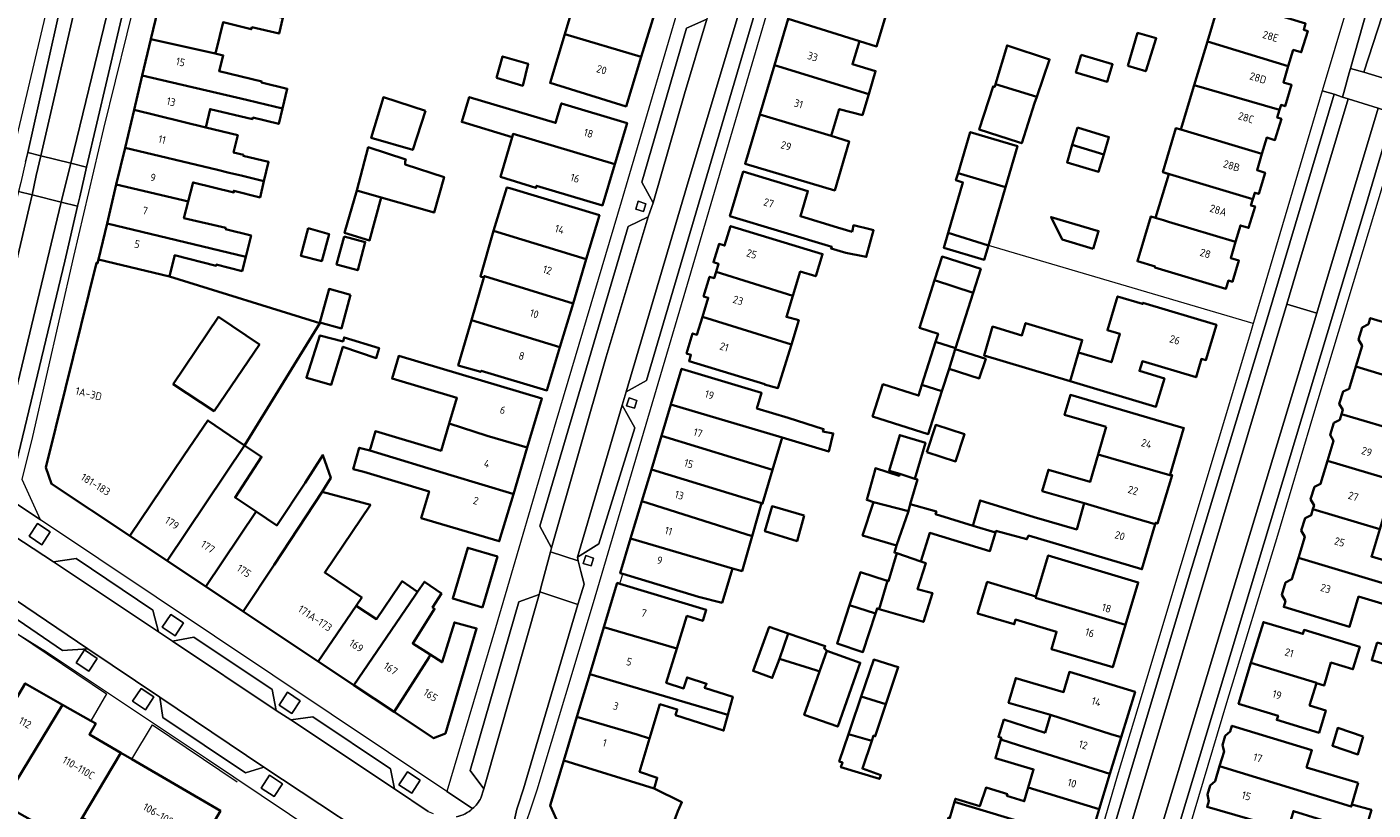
# Model space of a CAD drawing. Extents: x 151587 to 155483, y 462503 to 464608.
# Tile 155 of 236: x 153873 to 154031, y 463152 to 463244. Entities that reach past the tile are written whole.
import ezdxf
from ezdxf.enums import TextEntityAlignment as Align

# ---------------------------------------------------------------- set-up
doc = ezdxf.new("R2010")
doc.units = 0
doc.header["$LTSCALE"] = 0.5
for name, color, linetype, lineweight in [('B-RO-GR-GROENVOORZIENING-GV', 251, 'CONTINUOUS', 18), ('B-RO-IE-TERREINAFSCHEIDING_KUNSTMATIG_HEKWERK-G', 251, 'IE-TERREINAFSCHEIDING-KUNSTMATIG', 18), ('B-RO-IE-TERREINAFSCHEIDING_KUNSTMATIG_MUUR-G', 251, 'IE-TERREINAFSCHEIDING-KUNSTMATIG-DICHT', 18), ('B-RO-OG-BEBOUWING-GV', 6, 'CONTINUOUS', 35), ('B-RO-OG-BEBOUWING-T18', 1, 'CONTINUOUS', 18), ('B-RO-VH-VERHARDING_BETONSTRAATSTEEN-GV', 251, 'CONTINUOUS', 18), ('B-RO-VH-VERHARDING_STRAATBAKSTEEN-GV', 251, 'CONTINUOUS', 18), ('B-RO-VH-VERHARDING_TEGEL-GV', 251, 'CONTINUOUS', 18)]:
    doc.layers.add(name, color=color, linetype=linetype, lineweight=lineweight)
doc.styles.add('NLCS-ISO-M200-T18', font='NLCS-ISO.ttf', dxfattribs={"height": 0.36})
doc.linetypes.add('IE-TERREINAFSCHEIDING-KUNSTMATIG', pattern='A,4,[82,NLCS.SHX,S=0.75,R=90,X=0,Y=0],4,-2', length=10)
doc.linetypes.add('IE-TERREINAFSCHEIDING-KUNSTMATIG-DICHT', pattern='A,8,-1,[82,NLCS.SHX,S=0.75,R=90,X=0,Y=0],-1', length=10)

msp = doc.modelspace()

# ---------------------------------------------------------------- linework, layer by layer
at = {"layer": 'B-RO-GR-GROENVOORZIENING-GV', "flags": 128}
for points in [[(153945.225, 463222.251), (153945.506, 463223.17), (153944.588, 463223.451), (153944.307, 463222.533)], [(153944.157, 463199.218), (153944.438, 463200.136), (153943.521, 463200.417), (153943.24, 463199.5)], [(153873.197, 463184.212), (153874.704, 463183.227), (153875.688, 463184.734), (153874.181, 463185.719)], [(153939.078, 463180.743), (153939.36, 463181.661), (153938.442, 463181.942), (153938.161, 463181.025)], [(153888.812, 463173.546), (153890.319, 463172.562), (153891.304, 463174.069), (153889.797, 463175.053)], [(153880.201, 463168.402), (153881.192, 463169.904), (153879.69, 463170.896), (153878.699, 463169.394)], [(153886.83, 463163.89), (153887.822, 463165.392), (153886.32, 463166.384), (153885.328, 463164.881)], [(153902.5, 463164.423), (153904.007, 463163.439), (153904.991, 463164.946), (153903.484, 463165.93)], [(153901.906, 463153.72), (153902.897, 463155.223), (153901.395, 463156.214), (153900.404, 463154.712)], [(153916.549, 463155.102), (153918.056, 463154.117), (153919.041, 463155.624), (153917.534, 463156.609)]]:
    msp.add_lwpolyline(points, close=True, dxfattribs=at)
at = {"layer": 'B-RO-IE-TERREINAFSCHEIDING_KUNSTMATIG_HEKWERK-G', "flags": 128}
msp.add_lwpolyline([(153942.431, 463178.656), (153942.772, 463179.803)], dxfattribs=at)
at = {"layer": 'B-RO-IE-TERREINAFSCHEIDING_KUNSTMATIG_MUUR-G', "flags": 128}
for points in [[(154016.679, 463209.157), (153985.644, 463218.291)], [(153871.86, 463172.779), (153882.278, 463165.753)], [(153882.278, 463165.753), (153880.44, 463162.593)], [(153885.232, 463158.1), (153887.66, 463162.124)], [(153887.66, 463162.124), (153897.59, 463155.428)]]:
    msp.add_lwpolyline(points, dxfattribs=at)
at = {"layer": 'B-RO-OG-BEBOUWING-GV', "flags": 128}
for points in [[(153963.809, 463250.311), (153962.183, 463244.846), (153970.515, 463242.231), (153972.539, 463241.596), (153974.201, 463247.218), (153968.985, 463248.771)], [(153946.659, 463245.916), (153937.636, 463248.574), (153935.974, 463243.017), (153944.955, 463240.375)], [(153887.479, 463242.456), (153895.026, 463240.765), (153895.107, 463241.095), (153895.937, 463244.432), (153899.243, 463243.609), (153899.308, 463243.852), (153902.504, 463243.112), (153902.934, 463244.967), (153898.574, 463245.922), (153888.875, 463248.314)], [(154011.299, 463242.174), (154020.787, 463239.29), (154021.359, 463241.198), (154022.314, 463240.909), (154023.07, 463243.4), (154022.592, 463243.544), (154022.814, 463244.281), (154012.843, 463247.317)], [(153970.515, 463242.231), (153962.183, 463244.846), (153960.561, 463239.396), (153971.611, 463236.01), (153972.413, 463238.709), (153969.707, 463239.516)], [(153886.466, 463238.203), (153898.672, 463235.336), (153899.981, 463235.029), (153902.9, 463234.314), (153903.465, 463236.646), (153900.438, 463237.376), (153900.465, 463237.484), (153895.475, 463238.693), (153895.953, 463240.547), (153895.026, 463240.765), (153887.479, 463242.456)], [(153944.955, 463240.375), (153935.974, 463243.017), (153934.27, 463237.318), (153943.169, 463234.569)], [(154001.978, 463239.308), (154004.072, 463238.69), (154005.316, 463242.554), (154003.127, 463243.176)], [(153986.475, 463237.194), (153991.297, 463235.676), (153992.816, 463240.071), (153987.834, 463241.713)], [(154020.787, 463239.29), (154011.299, 463242.174), (154009.765, 463237.068), (154019.775, 463234.186), (154019.942, 463234.738), (154020.42, 463234.594), (154021.169, 463237.087), (154020.212, 463237.374)], [(153927.993, 463237.903), (153931.06, 463236.999), (153931.688, 463239.567), (153928.701, 463240.436)], [(153971.611, 463236.01), (153960.561, 463239.396), (153958.843, 463233.622), (153967.223, 463231.128), (153968.158, 463234.268), (153970.88, 463233.548)], [(153996.521, 463240.618), (153995.902, 463238.552), (153997.879, 463237.959), (153999.576, 463237.451), (154000.196, 463239.516)], [(153902.9, 463234.314), (153899.981, 463235.029), (153898.672, 463235.336), (153886.466, 463238.203), (153885.502, 463234.157), (153893.915, 463232.108), (153894.412, 463234.265), (153899.383, 463233.079), (153899.437, 463233.268), (153902.464, 463232.511)], [(153991.297, 463235.676), (153986.475, 463237.194), (153986.376, 463236.864), (153986.192, 463236.923), (153984.565, 463231.856), (153989.176, 463230.376), (153989.541, 463230.259), (153991.049, 463234.958)], [(154008.204, 463231.867), (154017.693, 463229.004), (154018.264, 463230.911), (154019.219, 463230.622), (154019.973, 463233.113), (154019.495, 463233.257), (154019.775, 463234.186), (154009.765, 463237.068)], [(153919.675, 463234.072), (153914.729, 463235.64), (153913.296, 463230.884), (153918.16, 463229.477)], [(153929.813, 463230.958), (153929.927, 463231.342), (153941.852, 463227.804), (153943.295, 463232.621), (153935.593, 463234.928), (153935.536, 463234.736), (153934.905, 463232.631), (153924.795, 463235.661), (153923.911, 463232.757)], [(153893.915, 463232.108), (153885.502, 463234.157), (153884.448, 463229.733), (153895.295, 463227.134), (153896.647, 463226.805), (153898.042, 463226.465), (153900.729, 463225.811), (153901.271, 463228.065), (153898.298, 463228.768), (153898.325, 463228.904), (153897.168, 463229.19), (153897.653, 463231.198)], [(153967.223, 463231.128), (153958.843, 463233.622), (153957.124, 463227.846), (153967.621, 463224.722), (153969.337, 463230.46)], [(153929.813, 463230.958), (153928.47, 463226.318), (153932.605, 463225.02), (153932.683, 463225.28), (153940.403, 463222.967), (153941.852, 463227.804), (153929.927, 463231.342)], [(153982.083, 463226.759), (153987.637, 463225.118), (153989.04, 463229.923), (153983.504, 463231.561)], [(153996.095, 463232.096), (153995.474, 463230.054), (153999.159, 463228.954), (153999.773, 463230.987)], [(154017.693, 463229.004), (154008.204, 463231.867), (154007.611, 463232.04), (154006.099, 463226.859), (154016.629, 463223.711), (154016.851, 463224.454), (154017.329, 463224.311), (154018.077, 463226.802), (154017.12, 463227.088)], [(153900.729, 463225.811), (153898.042, 463226.465), (153896.647, 463226.805), (153895.295, 463227.134), (153884.448, 463229.733), (153883.418, 463225.409), (153891.226, 463223.584), (153891.855, 463223.432), (153892.387, 463225.528), (153892.424, 463225.672), (153897.216, 463224.498), (153897.189, 463224.687), (153900.27, 463223.903)], [(153911.631, 463224.734), (153914.475, 463223.917), (153920.677, 463222.136), (153921.834, 463226.299), (153917.296, 463227.76), (153917.265, 463228.119), (153917.339, 463228.368), (153912.947, 463229.793)], [(153995.474, 463230.054), (153994.852, 463228.012), (153998.546, 463226.921), (153999.159, 463228.954)], [(153969.678, 463219.878), (153967.956, 463220.396), (153963.601, 463221.706), (153964.49, 463224.66), (153956.903, 463226.942), (153955.334, 463221.727), (153967.276, 463218.135), (153967.207, 463217.906), (153968.944, 463217.411), (153971.104, 463216.983), (153971.318, 463216.941), (153972.182, 463220.06), (153971.722, 463220.176), (153969.828, 463220.653), (153969.708, 463220.035)], [(153980.917, 463219.779), (153985.64, 463218.277), (153985.644, 463218.291), (153987.637, 463225.118), (153982.083, 463226.759), (153981.833, 463225.915), (153982.66, 463225.67)], [(154006.099, 463226.859), (154006.773, 463226.635), (154005.204, 463221.527), (154005.333, 463221.488), (154006.177, 463221.23), (154006.764, 463221.06), (154014.609, 463218.721), (154015.18, 463220.628), (154016.136, 463220.339), (154016.888, 463222.83), (154016.409, 463222.973), (154016.629, 463223.711)], [(153891.855, 463223.432), (153891.226, 463223.584), (153883.418, 463225.409), (153882.335, 463220.861), (153898.586, 463216.933), (153899.221, 463219.441), (153896.221, 463220.198), (153896.248, 463220.333), (153891.354, 463221.462)], [(153927.65, 463219.992), (153938.5, 463216.658), (153940.049, 463221.829), (153929.554, 463224.974), (153929.209, 463225.091)], [(153911.631, 463224.734), (153910.174, 463219.748), (153913.117, 463218.876), (153914.475, 463223.917)], [(153882.335, 463220.861), (153881.325, 463216.624), (153889.651, 463214.664), (153890.224, 463217.028), (153890.249, 463217.131), (153895.139, 463215.901), (153895.139, 463216.036), (153898.166, 463215.279), (153898.586, 463216.933)], [(153905.926, 463220.313), (153905.06, 463217.07), (153907.493, 463216.448), (153908.358, 463219.61)], [(153962.723, 463212.38), (153963.589, 463215.219), (153965.398, 463214.667), (153966.194, 463217.275), (153955.421, 463220.561), (153954.722, 463218.268), (153954.066, 463218.468), (153953.409, 463216.313), (153954.014, 463216.128), (153953.734, 463215.209)], [(153997.921, 463217.877), (153998.545, 463219.957), (153992.992, 463221.603), (153994.291, 463218.966)], [(154014.609, 463218.721), (154006.764, 463221.06), (154006.177, 463221.23), (154005.333, 463221.488), (154005.204, 463221.527), (154004.684, 463221.686), (154003.106, 463216.426), (154005.165, 463215.808), (154005.136, 463215.712), (154013.474, 463213.21), (154013.767, 463214.171), (154014.245, 463214.026), (154014.994, 463216.519), (154014.036, 463216.805)], [(153910.118, 463219.34), (153909.242, 463216.034), (153911.716, 463215.378), (153912.592, 463218.684)], [(153926.5, 463214.516), (153926.559, 463214.689), (153936.952, 463211.493), (153938.5, 463216.658), (153927.65, 463219.992), (153926.095, 463214.651)], [(153985.64, 463218.277), (153980.917, 463219.779), (153980.395, 463218.013), (153985.152, 463216.606)], [(153881.325, 463216.624), (153881.225, 463216.203), (153881.104, 463216.26), (153877.471, 463201.549), (153875.177, 463192.26), (153875.814, 463190.369), (153884.991, 463184.262), (153889.993, 463191.666), (153891.388, 463193.718), (153894.15, 463197.782), (153898.453, 463194.859), (153907.264, 463209.17), (153889.651, 463214.664)], [(153983.851, 463212.734), (153984.742, 463215.536), (153980.206, 463216.978), (153979.326, 463214.209)], [(153936.952, 463211.493), (153926.559, 463214.689), (153926.5, 463214.516), (153925.047, 463209.533), (153935.421, 463206.383)], [(153962.544, 463206.689), (153963.411, 463209.52), (153961.966, 463209.901), (153962.723, 463212.38), (153953.734, 463215.209), (153953.505, 463214.459), (153952.962, 463214.624), (153952.256, 463212.311), (153952.798, 463212.146), (153952.115, 463209.906)], [(153983.851, 463212.734), (153979.326, 463214.209), (153977.553, 463208.634), (153979.75, 463207.935), (153979.447, 463206.982), (153981.783, 463206.234)], [(153910.89, 463212.506), (153908.366, 463213.194), (153907.29, 463209.244), (153909.814, 463208.556)], [(153995.207, 463202.395), (154005.277, 463199.392), (154006.266, 463202.708), (154003.343, 463203.579), (154003.684, 463204.723), (154009.972, 463202.848), (154010.613, 463204.999), (154011.129, 463204.846), (154012.366, 463208.995), (154003.741, 463211.566), (154003.702, 463211.437), (154000.775, 463212.31), (153999.595, 463208.352), (154001.043, 463207.92), (154000.054, 463204.604), (153996.208, 463205.751)], [(153894.879, 463198.855), (153890.097, 463202.015), (153895.399, 463209.913), (153900.188, 463206.667)], [(153925.047, 463209.533), (153923.498, 463204.219), (153926.147, 463203.462), (153926.188, 463203.6), (153933.895, 463201.29), (153935.421, 463206.383)], [(153952.115, 463209.906), (153951.48, 463207.826), (153950.974, 463207.98), (153950.257, 463205.631), (153950.778, 463205.472), (153950.555, 463204.74), (153959.423, 463202.035), (153959.414, 463202.003), (153960.977, 463201.574), (153962.544, 463206.689)], [(153996.208, 463205.751), (153996.639, 463207.198), (153989.999, 463209.178), (153989.573, 463207.747), (153986.138, 463208.771), (153985.132, 463205.399), (153995.207, 463202.395)], [(154028.688, 463204.085), (154036.398, 463201.77), (154038.109, 463207.453), (154030.4, 463209.773), (154030.187, 463209.066), (154029.46, 463208.68), (154029.029, 463207.247), (154029.427, 463206.54)], [(153905.722, 463202.812), (153905.714, 463202.783), (153908.619, 463201.972), (153909.988, 463206.408), (153913.896, 463205.083), (153914.229, 463206.265), (153910.118, 463207.5), (153909.996, 463207.032), (153907.288, 463207.74)], [(153981.783, 463206.234), (153979.447, 463206.982), (153977.849, 463201.955), (153980.192, 463201.23), (153981.02, 463203.833), (153981.75, 463206.13)], [(153981.75, 463206.13), (153981.02, 463203.833), (153984.569, 463202.705), (153985.32, 463204.994)], [(153931.59, 463194.611), (153933.301, 463200.349), (153916.535, 463205.348), (153915.739, 463202.679), (153923.342, 463200.412), (153922.454, 463197.434), (153926.887, 463195.983)], [(153961.482, 463195.775), (153966.92, 463194.136), (153967.462, 463196.26), (153966.234, 463196.505), (153966.315, 463196.773), (153962.171, 463198.074), (153958.502, 463199.192), (153959.05, 463201.015), (153949.68, 463203.831), (153948.423, 463199.649)], [(154036.398, 463201.77), (154028.688, 463204.085), (154027.909, 463201.5), (154027.202, 463201.153), (154026.768, 463199.736), (154027.171, 463199.035), (154027.02, 463198.531), (154034.731, 463196.235)], [(153977.849, 463201.955), (153977.446, 463200.689), (153973.268, 463202.018), (153972.07, 463198.25), (153978.585, 463196.178), (153980.192, 463201.23)], [(153948.423, 463199.649), (153947.325, 463195.996), (153960.347, 463191.989), (153961.482, 463195.775)], [(153999.432, 463197.028), (153998.492, 463193.784), (154000, 463193.35), (154006.908, 463191.362), (154006.935, 463191.453), (154008.518, 463196.786), (154008.547, 463196.882), (153995.252, 463200.779), (153994.566, 463198.438)], [(154039.156, 463188.938), (154039.799, 463191.243), (154033.761, 463193.012), (154034.731, 463196.235), (154027.02, 463198.531), (154026.812, 463197.838), (154026.131, 463197.505), (154025.697, 463196.087), (154026.085, 463195.412), (154025.379, 463193.056)], [(153889.371, 463181.347), (153898.453, 463194.859), (153894.15, 463197.782), (153891.388, 463193.718), (153889.993, 463191.666), (153884.991, 463184.262)], [(153922.454, 463197.434), (153921.498, 463194.227), (153913.798, 463196.523), (153913.12, 463194.248), (153922.635, 463191.362), (153929.891, 463189.176), (153929.964, 463189.156), (153931.59, 463194.611), (153926.887, 463195.983)], [(153978.438, 463194.06), (153981.793, 463192.982), (153982.818, 463196.175), (153979.463, 463197.252)], [(153946.133, 463192.031), (153959.024, 463188.085), (153959.162, 463188.037), (153960.347, 463191.989), (153947.325, 463195.996)], [(153977.003, 463190.96), (153978.247, 463195.177), (153975.246, 463196.063), (153974.013, 463191.886), (153975.269, 463191.515)], [(153898.453, 463194.859), (153889.371, 463181.347), (153893.931, 463178.312), (153899.797, 463187.112), (153897.338, 463188.762), (153900.447, 463193.504)], [(153907.878, 463189.918), (153908.548, 463191.062), (153907.637, 463193.73), (153905.541, 463190.456), (153902.232, 463185.478), (153899.797, 463187.112), (153893.931, 463178.312), (153898.28, 463175.418), (153901.912, 463180.877), (153907.539, 463189.404)], [(153929.964, 463189.156), (153929.891, 463189.176), (153922.635, 463191.362), (153913.12, 463194.248), (153911.891, 463194.579), (153911.196, 463192.062), (153912.45, 463191.745), (153920.091, 463189.467), (153919.161, 463186.349), (153928.313, 463183.62)], [(153998.492, 463193.784), (153997.564, 463190.583), (153992.682, 463191.998), (153991.959, 463189.503), (153996.881, 463188.077), (154000, 463187.156), (154005.203, 463185.619), (154005.253, 463185.789), (154005.472, 463185.724), (154007.168, 463191.384), (154006.935, 463191.453), (154006.908, 463191.362), (154000, 463193.35)], [(153959.024, 463188.085), (153946.133, 463192.031), (153945.022, 463188.333), (153957.932, 463184.236)], [(153975.269, 463191.515), (153975.186, 463191.306), (153972.402, 463192.172), (153972.358, 463192.012), (153971.375, 463188.469), (153972.158, 463188.199), (153976.254, 463187.142), (153976.456, 463187.982), (153977.321, 463190.874), (153977.003, 463190.96)], [(154031.5, 463185.042), (154032.445, 463188.18), (154032.501, 463188.164), (154038.419, 463186.298), (154039.156, 463188.938), (154025.379, 463193.056), (154024.569, 463190.352), (154023.854, 463189.995), (154023.402, 463188.562), (154023.815, 463187.833), (154023.677, 463187.373)], [(153907.097, 463169.551), (153911.548, 463176.071), (153912.181, 463177.038), (153907.851, 463179.963), (153913.209, 463187.894), (153907.539, 463189.404), (153901.912, 463180.877), (153898.28, 463175.418)], [(153943.708, 463183.96), (153955.644, 463180.426), (153956.767, 463180.133), (153957.932, 463184.236), (153945.022, 463188.333)], [(153964.063, 463186.63), (153960.284, 463187.723), (153959.447, 463184.798), (153963.207, 463183.641), (153964.024, 463186.496)], [(153974.86, 463183.117), (153976.254, 463187.142), (153972.158, 463188.199), (153970.887, 463184.307)], [(153974.914, 463182.225), (153977.725, 463181.252), (153978.766, 463184.609), (153985.81, 463182.47), (153986.472, 463184.65), (153983.833, 463185.452), (153979.442, 463186.785), (153979.536, 463187.103), (153976.456, 463187.982), (153976.254, 463187.142), (153974.86, 463183.117), (153974.617, 463182.307)], [(153996.881, 463188.077), (153995.992, 463185.008), (153990.985, 463186.459), (153984.669, 463188.407), (153983.864, 463185.555), (153983.833, 463185.452), (153986.472, 463184.65), (153986.523, 463184.839), (153990.153, 463183.861), (153990.347, 463184.293), (154003.638, 463180.347), (154005.203, 463185.619), (154000, 463187.156)], [(154023.677, 463187.373), (154023.47, 463186.682), (154022.749, 463186.323), (154022.297, 463184.889), (154022.713, 463184.156), (154021.968, 463181.669), (154034.88, 463177.834), (154034.907, 463177.924), (154035.637, 463180.329), (154030.532, 463181.823), (154030.56, 463181.917), (154031.5, 463185.042)], [(153955.644, 463180.426), (153943.708, 463183.96), (153942.484, 463179.889), (153942.772, 463179.803), (153951.678, 463177.125), (153954.431, 463176.427)], [(153926.343, 463175.879), (153928.097, 463181.837), (153924.613, 463182.863), (153922.859, 463176.905)], [(153973.83, 463179.002), (153972.848, 463175.684), (153978.021, 463174.171), (153979.075, 463177.549), (153977.346, 463178.009), (153978.292, 463181.063), (153977.725, 463181.252), (153974.914, 463182.225), (153973.94, 463178.955)], [(153991.21, 463177.171), (153991.159, 463177.003), (154001.705, 463173.838), (154003.197, 463178.81), (153992.652, 463181.975)], [(154021.968, 463181.669), (154021.221, 463179.178), (154020.471, 463178.803), (154020.019, 463177.37), (154020.451, 463176.607), (154020.247, 463175.927), (154027.968, 463173.614), (154029.029, 463177.154), (154033.314, 463175.869), (154035.134, 463175.323), (154037.096, 463174.734), (154037.853, 463177.004), (154035.822, 463177.638), (154034.907, 463177.924), (154034.88, 463177.834)], [(153972.848, 463175.684), (153973.83, 463179.002), (153973.751, 463179.036), (153973.738, 463178.994), (153973.656, 463179.019), (153970.629, 463179.992), (153969.363, 463176.128), (153972.399, 463175.162), (153972.595, 463175.763), (153972.751, 463175.712)], [(153911.548, 463176.071), (153907.097, 463169.551), (153911.264, 463166.778), (153918.412, 463177.246), (153918.728, 463177.708), (153916.93, 463178.936), (153916.614, 463178.474), (153913.933, 463174.517)], [(153915.983, 463163.638), (153920.085, 463170.053), (153920.195, 463170.356), (153918.163, 463171.664), (153920.722, 463175.709), (153920.484, 463175.869), (153921.529, 463177.525), (153919.537, 463178.893), (153918.728, 463177.708), (153918.412, 463177.246), (153911.264, 463166.778)], [(153940.583, 463173.58), (153949.113, 463171.054), (153950.294, 463174.876), (153952.153, 463174.292), (153952.57, 463175.581), (153942.431, 463178.656), (153942.143, 463178.743)], [(154001.705, 463173.838), (153991.159, 463177.003), (153991.21, 463177.171), (153985.501, 463178.857), (153984.365, 463175.182), (153988.662, 463173.911), (153988.821, 463174.444), (153993.62, 463173.017), (153993.022, 463171.004), (154000.212, 463168.865)], [(153969.363, 463176.128), (153967.898, 463171.655), (153970.925, 463170.641), (153972.399, 463175.162)], [(153915.983, 463163.638), (153920.611, 463160.558), (153921.998, 463161.094), (153925.654, 463173.407), (153923.049, 463174.123), (153921.605, 463169.449), (153920.195, 463170.356), (153920.085, 463170.053)], [(153949.113, 463171.054), (153940.583, 463173.58), (153938.909, 463168.039), (153955.099, 463163.295), (153955.666, 463165.414), (153952.376, 463166.473), (153952.604, 463166.94), (153950.312, 463167.678), (153949.917, 463166.385), (153947.878, 463167.054)], [(153961.137, 463169.834), (153962.162, 463172.835), (153959.948, 463173.591), (153958.056, 463168.429), (153960.299, 463167.618)], [(153961.137, 463169.834), (153965.407, 463168.509), (153965.853, 463168.35), (153966.716, 463170.779), (153966.38, 463171.103), (153966.516, 463171.347), (153962.162, 463172.835)], [(154024.077, 463167), (154024.979, 463166.727), (154025.793, 463169.418), (154028.366, 463168.64), (154029.162, 463171.275), (154022.638, 463173.247), (154022.492, 463172.766), (154017.863, 463174.165), (154016.415, 463169.374), (154024.093, 463167.053)], [(154031.209, 463171.767), (154030.578, 463169.689), (154034.718, 463168.433), (154034.45, 463167.548), (154041.377, 463165.446), (154042.277, 463168.409)], [(153966.716, 463170.779), (153965.853, 463168.35), (153964.061, 463163.303), (153967.971, 463161.915), (153970.626, 463169.39)], [(153973.629, 463164.543), (153975.081, 463168.886), (153972.196, 463169.767), (153970.722, 463165.449)], [(153992.903, 463163.275), (154000, 463161.045), (154001.199, 463160.669), (154002.821, 463165.985), (153995.138, 463168.329), (153994.443, 463165.952), (153988.845, 463167.589), (153988.003, 463164.709)], [(154016.415, 463169.374), (154014.967, 463164.584), (154019.583, 463163.188), (154019.432, 463162.689), (154024.392, 463161.189), (154025.186, 463163.815), (154023.288, 463164.389), (154024.077, 463167), (154024.093, 463167.053)], [(153870.072, 463152.876), (153877.131, 463164.474), (153872.749, 463166.964), (153865.834, 463155.285)], [(153937.405, 463163.059), (153944.462, 463160.981), (153945.924, 463160.538), (153947.13, 463164.538), (153949.167, 463163.928), (153948.966, 463163.272), (153954.606, 463161.453), (153955.099, 463163.295), (153938.909, 463168.039)], [(153969.253, 463161.042), (153971.967, 463160.229), (153972.181, 463160.861), (153972.374, 463160.789), (153973.629, 463164.543), (153970.722, 463165.449), (153969.499, 463161.866), (153969.492, 463161.741)], [(153880.44, 463162.593), (153877.131, 463164.474), (153870.072, 463152.876), (153873.87, 463150.718), (153872.865, 463148.904), (153869.538, 463141.992), (153867.369, 463137.487), (153869.712, 463136.359), (153869.854, 463136.291), (153868.277, 463130.229), (153867.487, 463125.846), (153866.246, 463126.07), (153862.703, 463126.709), (153861.935, 463122.448), (153872.617, 463120.522), (153873.266, 463120.405), (153874.599, 463127.771), (153876.587, 463138.764), (153877.942, 463146.227), (153878.501, 463149.678), (153879.432, 463151.237), (153883.97, 463158.834), (153880.261, 463160.993), (153881.005, 463162.272)], [(153946.456, 463154.672), (153946.815, 463155.929), (153944.746, 463156.628), (153945.924, 463160.538), (153944.462, 463160.981), (153937.405, 463163.059), (153935.863, 463157.956)], [(153992.289, 463161.174), (153987.458, 463162.729), (153986.806, 463160.704), (153987.157, 463160.59), (153987.097, 463160.387), (153989.184, 463159.73), (153999.885, 463156.363), (154001.199, 463160.669), (154000, 463161.045), (153992.903, 463163.275)], [(154028.986, 463155.309), (154022.937, 463157.128), (154023.555, 463159.149), (154014.185, 463162.017), (154013.983, 463161.358), (154013.404, 463160.838), (154013.07, 463159.753), (154013.257, 463158.986), (154012.73, 463157.265), (154028.162, 463152.541), (154028.236, 463152.79)], [(153969.253, 463161.042), (153968.158, 463157.844), (153968.541, 463157.708), (153968.343, 463157.151), (153972.871, 463155.777), (153973.034, 463156.236), (153970.877, 463157.001), (153971.967, 463160.229)], [(153987.097, 463160.387), (153986.461, 463158.214), (153990.94, 463156.903), (153990.896, 463156.754), (153990.313, 463154.763), (153998.629, 463152.248), (153999.885, 463156.363), (153989.184, 463159.73)], [(154029.577, 463160.77), (154026.58, 463161.769), (154025.956, 463159.671), (154028.949, 463158.663)], [(153885.232, 463158.1), (153883.97, 463158.834), (153879.432, 463151.237), (153889.467, 463145.402), (153887.511, 463142.088), (153889.679, 463140.855), (153893.468, 463147.159), (153892.926, 463147.445), (153895.621, 463152.058)], [(153942.74, 463145.562), (153944.766, 463150.437), (153948.215, 463149.285), (153949.223, 463152.024), (153949.706, 463153.047), (153946.456, 463154.672), (153935.863, 463157.956), (153934.268, 463152.675), (153935.207, 463150.583)], [(154012.73, 463157.265), (154012.202, 463155.54), (154011.635, 463155.03), (154011.301, 463153.946), (154011.484, 463153.195), (154011.275, 463152.513), (154020.74, 463149.766), (154021.39, 463152.007), (154029.72, 463149.449), (154030.536, 463152.155), (154028.236, 463152.79), (154028.162, 463152.541)], [(153990.313, 463154.763), (153989.848, 463153.174), (153987.805, 463153.807), (153987.862, 463153.993), (153987.51, 463154.102), (153985.361, 463154.768), (153984.623, 463152.579), (153981.771, 463153.459), (153981.674, 463153.119), (153997.432, 463148.325), (153998.629, 463152.248)], [(153981.674, 463153.119), (153981.129, 463151.208), (153980.975, 463151.255), (153980.411, 463149.388), (153984.77, 463147.951), (153985.292, 463149.863), (153986.224, 463149.562), (153986.124, 463149.218), (153988.404, 463148.551), (153987.882, 463146.765), (153996.203, 463144.297), (153997.432, 463148.325)]]:
    msp.add_lwpolyline(points, close=True, dxfattribs=at)
at = {"layer": 'B-RO-VH-VERHARDING_BETONSTRAATSTEEN-GV', "flags": 128}
for points in [[(153883.826, 463275.12), (153877.708, 463249.994), (153873.036, 463229.168), (153874.567, 463228.79), (153879.598, 463250.662), (153885.344, 463274.728)], [(153889.144, 463273.746), (153883.371, 463249.644), (153878.078, 463227.924), (153879.945, 463227.464), (153884.755, 463248.129), (153890.801, 463273.318)], [(153958.82, 463251.795), (153958.702, 463253.291), (153958.3, 463251.95), (153950.256, 463225.053), (153943.196, 463201.117), (153945.547, 463202.449), (153959.141, 463248.464), (153958.916, 463250.572)], [(153952.645, 463244.809), (153950.258, 463243.744), (153945.003, 463225.681), (153946.336, 463223.27), (153950.011, 463236.057)], [(153873.549, 463224.213), (153874.033, 463226.461), (153874.567, 463228.79), (153873.036, 463229.168), (153872.793, 463228.086), (153872.23, 463225.663), (153871.976, 463224.606)], [(153876.971, 463223.359), (153878.878, 463222.883), (153879.132, 463223.972), (153879.695, 463226.394), (153879.945, 463227.464), (153878.078, 463227.924)], [(153873.549, 463224.213), (153871.976, 463224.606), (153865.911, 463199.436), (153867.056, 463197.467), (153868.949, 463204.741), (153873.22, 463222.724)], [(153878.878, 463222.883), (153876.971, 463223.359), (153872.109, 463203.146), (153869.03, 463190.428), (153871.468, 463191.761), (153877.38, 463216.446)], [(153945.775, 463221.65), (153943.421, 463220.497), (153933.068, 463185.387), (153934.433, 463182.858), (153940.842, 463205.23)], [(153937.463, 463181.764), (153939.988, 463183.338), (153944.181, 463196.913), (153942.696, 463199.586)], [(153888.371, 463173.028), (153887.719, 463175.573), (153878.717, 463181.594), (153876.047, 463181.208)], [(153869.145, 463178.406), (153869.647, 463175.887), (153877.111, 463170.815), (153880.082, 463171.03)], [(153932.976, 463177.409), (153930.615, 463176.523), (153924.891, 463156.783), (153926.517, 463154.617)], [(153902.176, 463163.781), (153901.675, 463166.269), (153892.493, 463172.375), (153890.003, 463171.904)], [(153900.719, 463157.169), (153888.512, 463165.348), (153888.861, 463162.98), (153898.559, 463156.498)], [(153916.011, 463154.621), (153915.572, 463156.964), (153906.449, 463163.042), (153903.896, 463162.688)]]:
    msp.add_lwpolyline(points, close=True, dxfattribs=at)
for points in [[(153919.969, 463151.972), (153916.011, 463154.621), (153903.896, 463162.688), (153902.176, 463163.781), (153890.003, 463171.904), (153888.371, 463173.028), (153876.047, 463181.208), (153870.158, 463185.065)], [(153869.145, 463178.406), (153880.082, 463171.03), (153888.511, 463165.353), (153888.512, 463165.348), (153900.719, 463157.169), (153918.326, 463145.507)]]:
    msp.add_lwpolyline(points, dxfattribs=at)
at = {"layer": 'B-RO-VH-VERHARDING_STRAATBAKSTEEN-GV', "flags": 128}
for points in [[(154033.246, 463237.488), (154036.599, 463249.436), (154043.904, 463273.263), (154048.043, 463287.143), (154047.881, 463293.103), (154048.629, 463295.315), (154055.78, 463319.115), (154061.087, 463337.03), (154057.622, 463338.078), (154054.327, 463327.062), (154053.037, 463322.751), (154043.041, 463289.337), (154043.309, 463282.897), (154042.785, 463281.186), (154033.389, 463250.155), (154029.633, 463238.568)], [(154042.785, 463281.186), (154040.083, 463279.354), (154031.064, 463249.56), (154028.087, 463239.03), (154029.633, 463238.568), (154033.389, 463250.155)], [(153878.078, 463227.924), (153883.371, 463249.644), (153889.144, 463273.746), (153885.344, 463274.728), (153879.598, 463250.662), (153874.567, 463228.79)], [(153952.645, 463244.809), (153950.011, 463236.057), (153946.336, 463223.27), (153945.775, 463221.65), (153940.842, 463205.23), (153934.433, 463182.858), (153934.309, 463182.395), (153937.574, 463181.316), (153937.463, 463181.764), (153942.696, 463199.586), (153943.196, 463201.117), (153950.256, 463225.053), (153958.3, 463251.95), (153953.043, 463253.515), (153951.689, 463249.014), (153953.143, 463246.486)], [(154027.133, 463235.654), (154027.807, 463235.448), (154031.327, 463234.368), (154032.288, 463234.072), (154032.433, 463234.593), (154033.096, 463236.954), (154033.246, 463237.488), (154029.633, 463238.568), (154028.087, 463239.03), (154027.939, 463238.506), (154027.285, 463236.19)], [(154026.173, 463235.99), (154018.303, 463209.685), (154009.096, 463179.273), (154000, 463148.91), (153997.527, 463140.724), (153999.269, 463140.199), (154008.398, 463170.568), (154020.627, 463211.402), (154021.687, 463214.941), (154027.807, 463235.448), (154027.133, 463235.654)], [(154004.424, 463138.662), (154029.801, 463222.707), (154033.096, 463233.79), (154032.288, 463234.072), (154031.327, 463234.368), (154024.829, 463212.715), (154024.115, 463210.349), (154013.056, 463173.706), (154002.611, 463139.204)], [(154031.327, 463234.368), (154027.807, 463235.448), (154021.687, 463214.941), (154020.627, 463211.402), (154024.115, 463210.349), (154024.829, 463212.715)], [(153874.567, 463228.79), (153874.033, 463226.461), (153873.549, 463224.213), (153876.971, 463223.359), (153878.078, 463227.924)], [(153999.269, 463140.199), (154002.611, 463139.204), (154013.056, 463173.706), (154024.115, 463210.349), (154020.627, 463211.402), (154008.398, 463170.568)], [(153934.309, 463182.395), (153933.999, 463181.235), (153933.335, 463178.749), (153933.056, 463177.706), (153937.534, 463176.236), (153937.901, 463177.449), (153938.248, 463178.597), (153937.876, 463180.097), (153937.574, 463181.316)]]:
    msp.add_lwpolyline(points, close=True, dxfattribs=at)
for points in [[(153868.731, 463189.081), (153868.913, 463189.91), (153869.03, 463190.428), (153872.109, 463203.146), (153876.971, 463223.359), (153873.549, 463224.213), (153873.22, 463222.724), (153868.949, 463204.741), (153867.056, 463197.467), (153866.614, 463195.969)], [(153930.486, 463152.59), (153931.162, 463154.624), (153937.534, 463176.236), (153933.056, 463177.706), (153932.976, 463177.409), (153926.517, 463154.617), (153926.157, 463153.542)]]:
    msp.add_lwpolyline(points, dxfattribs=at)
at = {"layer": 'B-RO-VH-VERHARDING_STRAATBAKSTEEN-GV'}
for points in [[(153926.157, 463153.542, -0.0925519), (153925.183, 463152.303)], [(153930.016, 463149.736, -0.0708191), (153930.486, 463152.59)], [(153925.183, 463152.303, -0.1250284), (153923.302, 463151.338)]]:
    msp.add_lwpolyline(points, format="xyb", dxfattribs=at)
at = {"layer": 'B-RO-VH-VERHARDING_TEGEL-GV', "flags": 128}
for points in [[(153917.555, 463412.677), (153915.559, 463413.191), (153891.755, 463314.458), (153885.581, 463288.455), (153883.518, 463279.982), (153881.412, 463271.33), (153878.679, 463259.822), (153876.41, 463250.859), (153871.269, 463228.989), (153866.229, 463207.955), (153863.636, 463196.911), (153863.007, 463194.173), (153864.246, 463193.309)], [(153872.793, 463228.086), (153873.036, 463229.168), (153877.708, 463249.994), (153883.826, 463275.12), (153884.1, 463276.255), (153884.651, 463278.541), (153884.913, 463279.626), (153895.96, 463325.439), (153896.245, 463326.625), (153896.829, 463329.028), (153897.09, 463330.095), (153897.09, 463330.097), (153900.401, 463343.667), (153905.363, 463364.641), (153908.196, 463376.355), (153908.454, 463377.421), (153909.017, 463379.748), (153909.285, 463380.858), (153915.94, 463408.472), (153917.936, 463409.636), (153917.868, 463409.653), (153918.048, 463410.347), (153917.555, 463412.677)], [(153871.699, 463188.045), (153874.547, 463186.142), (153872.397, 463190.868), (153873.639, 463195.887), (153878.439, 463216.991), (153881.96, 463232.003), (153886.05, 463248.659), (153890.091, 463265.43), (153893.087, 463277.55), (153894.119, 463281.725), (153906.432, 463332.481), (153925.153, 463409.084)], [(153922.459, 463404.305), (153916.376, 463379.113), (153916.112, 463378.018), (153915.551, 463375.682), (153915.284, 463374.568), (153904.119, 463328.314), (153904.119, 463328.312), (153903.873, 463327.297), (153903.267, 463324.792), (153903.019, 463323.77), (153903.019, 463323.768), (153891.895, 463277.864), (153891.643, 463276.825), (153891.063, 463274.415), (153890.802, 463273.321), (153890.801, 463273.318), (153884.755, 463248.129), (153879.945, 463227.464), (153879.695, 463226.394), (153879.132, 463223.972), (153878.878, 463222.883), (153877.38, 463216.446), (153871.468, 463191.761)], [(153989.021, 463367.286), (153987.689, 463369.612), (153992.33, 463385.504), (153994.435, 463386.249), (153994.591, 463386.304), (153994.713, 463386.71), (153994.92, 463387.4), (153994.351, 463390.316), (153991.917, 463391.022), (153979.874, 463349.939), (153957.858, 463274.768), (153954.495, 463263.526), (153951.627, 463253.939), (153950.779, 463251.107), (153942.614, 463223.336), (153934.939, 463197.631), (153927.885, 463173.486), (153922.179, 463154.315), (153925.183, 463152.303)], [(153930.034, 463149.061), (153930.762, 463148.577), (153932.74, 463154.517), (153939.337, 463176.448), (153950.192, 463213.088), (153961.325, 463251.05), (153958.82, 463251.795), (153958.916, 463250.572), (153959.141, 463248.464), (153945.547, 463202.449), (153943.196, 463201.117), (153942.696, 463199.586), (153944.181, 463196.913), (153939.988, 463183.338), (153937.463, 463181.764), (153937.574, 463181.316), (153937.876, 463180.097), (153938.248, 463178.597), (153937.901, 463177.449), (153937.534, 463176.236), (153931.162, 463154.624), (153930.486, 463152.59)], [(153926.157, 463153.542), (153926.517, 463154.617), (153924.891, 463156.783), (153930.615, 463176.523), (153932.976, 463177.409), (153933.056, 463177.706), (153933.335, 463178.749), (153933.999, 463181.235), (153934.309, 463182.395), (153934.433, 463182.858), (153933.068, 463185.387), (153943.421, 463220.497), (153945.775, 463221.65), (153946.336, 463223.27), (153945.003, 463225.681), (153950.258, 463243.744), (153952.645, 463244.809)], [(153997.527, 463140.724), (154000, 463148.91), (154009.096, 463179.273), (154018.303, 463209.685), (154026.173, 463235.99), (154024.765, 463236.38), (154017.521, 463211.991), (154016.679, 463209.157), (154016.346, 463208.035), (154004.176, 463167.453), (154000.74, 463156.093), (153987.522, 463110.79), (153988.867, 463109.853)], [(153993.508, 463106.635), (153996.186, 463104.865), (154001.558, 463124.368), (154013.598, 463164.749), (154019.549, 463184.355), (154023.675, 463198.169), (154034.349, 463233.457), (154033.096, 463233.79), (154029.801, 463222.707), (154004.424, 463138.662), (154004.272, 463138.157), (154003.577, 463135.853), (154003.398, 463135.26), (154000, 463123.931), (153997.555, 463115.773), (153995.143, 463114.5), (153994.125, 463110.787)], [(153925.183, 463152.303), (153922.179, 463154.315), (153874.549, 463186.137), (153874.547, 463186.142), (153871.699, 463188.045), (153868.913, 463189.91), (153868.731, 463189.081)], [(153870.158, 463185.065), (153876.047, 463181.208), (153878.717, 463181.594), (153887.719, 463175.573), (153888.371, 463173.028), (153890.003, 463171.904)], [(153957.942, 463118.468), (153954.358, 463120.942), (153953.703, 463121.394), (153951.928, 463122.62), (153949.647, 463122.123), (153942.94, 463126.647), (153942.59, 463128.989), (153940.776, 463130.23), (153938.319, 463129.7), (153933.423, 463133.044), (153933.222, 463135.389), (153918.326, 463145.507), (153900.719, 463157.169), (153898.559, 463156.498), (153888.861, 463162.98), (153888.512, 463165.348), (153888.511, 463165.353), (153880.082, 463171.03), (153877.111, 463170.815), (153869.647, 463175.887)], [(153871.86, 463172.779), (153875.224, 463170.679), (153887.779, 463162.321), (153893.998, 463158.181), (153910.131, 463147.346), (153919.838, 463140.817), (153953.233, 463118.284), (153960.399, 463113.444)], [(153890.003, 463171.904), (153892.493, 463172.375), (153901.675, 463166.269), (153902.176, 463163.781), (153903.896, 463162.688), (153906.449, 463163.042), (153915.572, 463156.964), (153916.011, 463154.621), (153919.969, 463151.972), (153920.541, 463151.745)]]:
    msp.add_lwpolyline(points, dxfattribs=at)
for points in [[(154028.087, 463239.03), (154031.064, 463249.56), (154040.083, 463279.354), (154042.785, 463281.186), (154043.309, 463282.897), (154043.041, 463289.337), (154053.037, 463322.751), (154050.858, 463323.41), (154036.162, 463274.342), (154030.56, 463255.894), (154024.765, 463236.38), (154026.173, 463235.99), (154027.133, 463235.654), (154027.285, 463236.19), (154027.939, 463238.506)], [(153945.225, 463222.251), (153944.307, 463222.533), (153944.588, 463223.451), (153945.506, 463223.17)], [(153944.157, 463199.218), (153943.24, 463199.5), (153943.521, 463200.417), (153944.438, 463200.136)], [(153873.197, 463184.212), (153874.181, 463185.719), (153875.688, 463184.734), (153874.704, 463183.227)], [(153939.078, 463180.743), (153938.161, 463181.025), (153938.442, 463181.942), (153939.36, 463181.661)], [(153888.812, 463173.546), (153889.797, 463175.053), (153891.304, 463174.069), (153890.319, 463172.562)], [(153880.201, 463168.402), (153878.699, 463169.394), (153879.69, 463170.896), (153881.192, 463169.904)], [(153886.83, 463163.89), (153885.328, 463164.881), (153886.32, 463166.384), (153887.822, 463165.392)], [(153902.5, 463164.423), (153903.484, 463165.93), (153904.991, 463164.946), (153904.007, 463163.439)], [(153901.906, 463153.72), (153900.404, 463154.712), (153901.395, 463156.214), (153902.897, 463155.223)], [(153916.549, 463155.102), (153917.534, 463156.609), (153919.041, 463155.624), (153918.056, 463154.117)]]:
    msp.add_lwpolyline(points, close=True, dxfattribs=at)
at = {"layer": 'B-RO-VH-VERHARDING_TEGEL-GV'}
for points in [[(153925.183, 463152.303, 0.0925519), (153926.157, 463153.542)], [(153930.486, 463152.59, 0.0708191), (153930.016, 463149.736)], [(153923.302, 463151.338, 0.1250284), (153925.183, 463152.303)]]:
    msp.add_lwpolyline(points, format="xyb", dxfattribs=at)

# ---------------------------------------------------------------- texts
at = {"layer": 'B-RO-OG-BEBOUWING-T18', "style": 'NLCS-ISO-M200-T18'}
for s, rotation, p in [('28E', 343.1, (154018.703, 463242.784)), ('33', 343.4, (153965.037, 463240.412)), ('15', 346.6, (153890.951, 463239.771)), ('20', 342.9, (153940.308, 463238.874)), ('28D', 343.3, (154017.239, 463237.908)), ('13', 346.6, (153889.843, 463235.12)), ('31', 343.4, (153963.392, 463234.884)), ('28C', 343.1, (154015.837, 463233.256)), ('11', 346.6, (153888.788, 463230.691)), ('18', 343.3, (153938.762, 463231.427)), ('29', 343.4, (153961.926, 463229.957)), ('28B', 343.3, (154014.146, 463227.619)), ('9', 346.6, (153887.727, 463226.236)), ('16', 343.3, (153937.185, 463226.164)), ('27', 343.3, (153959.892, 463223.261)), ('7', 346.6, (153886.803, 463222.359)), ('28A', 343.2, (154012.581, 463222.404)), ('14', 343.3, (153935.38, 463220.18)), ('5', 346.6, (153885.87, 463218.438)), ('25', 343, (153957.889, 463217.29)), ('28', 343.3, (154011.067, 463217.351)), ('12', 343.3, (153933.948, 463215.404)), ('23', 343, (153956.298, 463211.853)), ('10', 343.3, (153932.413, 463210.281)), ('26', 343.7, (154007.49, 463207.228)), ('21', 343, (153954.673, 463206.398)), ('8', 343.3, (153930.933, 463205.341)), ('1A-3D', 346.1, (153880.186, 463200.908)), ('19', 343.3, (153952.941, 463200.784)), ('6', 343.4, (153928.723, 463198.996)), ('17', 343.3, (153951.603, 463196.331)), ('24', 343.8, (154004.176, 463195.065)), ('15', 343.3, (153950.519, 463192.726)), ('29', 343.3, (154029.987, 463194.137)), ('181-183', 328.2, (153881.005, 463190.281)), ('4', 343.4, (153926.853, 463192.723)), ('22', 343.8, (154002.589, 463189.591)), ('2', 343.4, (153925.561, 463188.389)), ('13', 343.3, (153949.407, 463189.028)), ('27', 343.3, (154028.411, 463188.897)), ('179', 326.3, (153889.954, 463185.764)), ('11', 343.3, (153948.148, 463184.835)), ('20', 343.8, (154001.049, 463184.279)), ('25', 343.3, (154026.802, 463183.548)), ('177', 326.3, (153894.157, 463182.967)), ('175', 326.4, (153898.383, 463180.154)), ('9', 343.3, (153947.111, 463181.387)), ('23', 343.3, (154025.164, 463178.103)), ('171A-173', 326.4, (153906.722, 463174.605)), ('18', 343.3, (153999.488, 463175.796)), ('7', 343.2, (153945.257, 463175.221)), ('16', 343.3, (153997.522, 463172.913)), ('169', 326.4, (153911.557, 463171.388)), ('21', 343.8, (154020.901, 463170.569)), ('5', 343.2, (153943.531, 463169.506)), ('167', 326.4, (153915.582, 463168.71)), ('165', 326.3, (153920.256, 463165.599)), ('14', 343.7, (153998.284, 463164.834)), ('19', 343.8, (154019.472, 463165.65)), ('3', 343.2, (153941.965, 463164.323)), ('112', 330.4, (153872.731, 463162.373)), ('1', 343.2, (153940.663, 463160.014)), ('12', 343.7, (153996.753, 463159.779)), ('110-110C', 329.8, (153879.005, 463157.096)), ('17', 343.3, (154017.211, 463158.258)), ('10', 343.7, (153995.439, 463155.288)), ('15', 343.3, (154015.87, 463153.795)), ('106-108', 329.8, (153888.349, 463151.66))]:
    msp.add_text(s, height=0.9, rotation=rotation, dxfattribs=at).set_placement(p, align=Align.MIDDLE)

doc.saveas('drawing.dxf')
